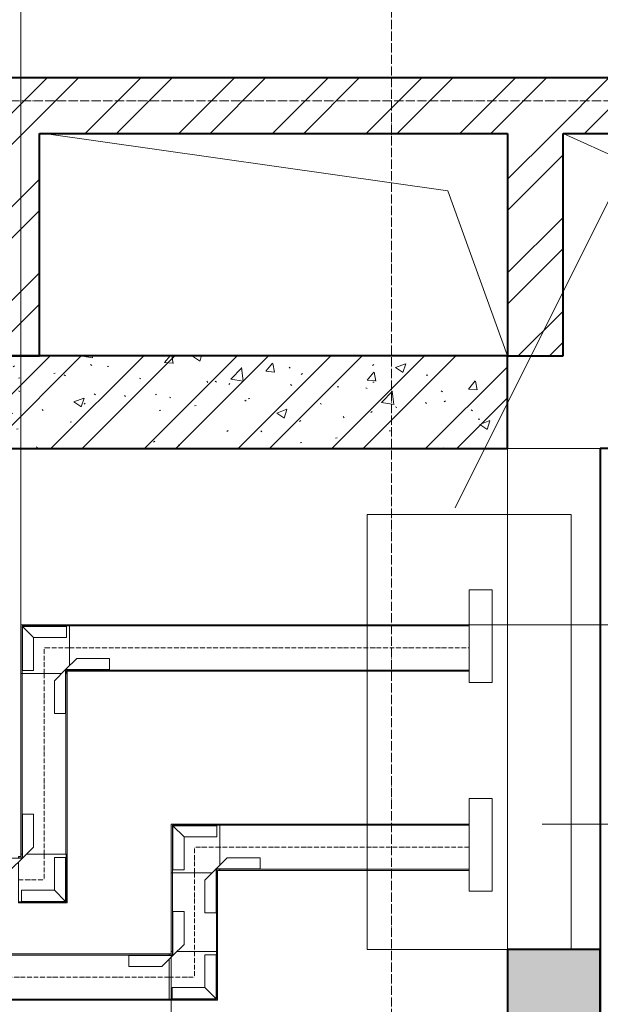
# Model space of a CAD drawing. Header units: millimetres. Extents: x 5617 to 81962, y 7718 to 179991.
# Tile 10 of 40: x 36992 to 38245, y 44751 to 46875. Entities that reach past the tile are written whole.
import ezdxf

# ---------------------------------------------------------------- set-up
doc = ezdxf.new("R2010")
doc.units = ezdxf.units.MM
for name, pattern in [('ADSK_Линия сетки', [25, 20, -2.5, 0, -2.5]), ('Линия сетки', [25, 20, -2.5, 0, -2.5]), ('Осевая', [14, 10, -2, 0, -2])]:
    doc.linetypes.add(name, pattern=pattern)
for name, color, linetype, lineweight in [('Двери', 7, 'Continuous', 18), ('Кабельные лотки', 7, 'Continuous', 18), ('Опуск', 7, 'Continuous', 18), ('Осевая линия', 7, 'Осевая', 18), ('Оси', 7, 'Continuous', 9), ('Размеры', 7, 'Continuous', 9), ('Размеры-100', 7, 'Continuous', 9), ('Соединительные детали кабельных лотков', 7, 'Continuous', 18), ('Стены', 7, 'Continuous', 18), ('Стены разрез', 7, 'Continuous', 40), ('Текстовые примечания', 7, 'Continuous', 9)]:
    doc.layers.add(name, color=color, linetype=linetype, lineweight=lineweight)
doc.layers.add('Линии', color=7, linetype='Continuous', lineweight=9, true_color=0x00a600)
doc.styles.add('Arial', font='arial.ttf', dxfattribs={"width": 0.9, "height": 250})
doc.dimstyles.new('Основной_2_5_мм', dxfattribs={"dimscale": 304.8, "dimtxt": 255.06485, "dimasz": 0.463911, "dimexe": 0.492126, "dimexo": 0.492126, "dimgap": 0.098425, "dimtad": 1, "dimdec": 0, "dimdsep": 46, "dimtxsty": 'Arial', "dimblk1": 'OBLIQUE', "dimblk2": 'OBLIQUE', "dimsah": 1, "dimcen": 0.09, "dimdle": 0.492126, "dimazin": 2, "dimtfac": 1, "dimtdec": 4, "dimtix": 1, "dimtmove": 0, "dimatfit": 3, "dimfxl": 1, "dimtvp": 1, "dimtolj": 1, "dimtzin": 0, "dimlwd": 20, "dimlwe": 20, "dimarcsym": 2})
pattern_1 = [(45, (0, 0), (-101.02788, 101.02788), []), (45, (67.35, 0), (-101.02788, 101.02788), [])]

# ---------------------------------------------------------------- blocks, each defined once
blk = doc.blocks.new('A_MEQ_Elevator - Л1-2803657-МКСС_К2_L06_1_25_810_')
at = {"layer": 'Двери', "color": 254, "true_color": 0xcccccc}
for p, q in [((-650, 320), (-1250, 320)), ((-1250, 320), (-1250, 230)), ((-650, 320), (-650, 280)), ((0, 320), (-650, 320)), ((0, 280), (0, 320)), ((600, 320), (0, 320)), ((650, 320), (600, 320)), ((600, 320), (600, 230)), ((650, 230), (650, 320)), ((-650, 280), (0, 280)), ((-50, 270), (-50, 230)), ((600, 270), (-50, 270)), ((600, 230), (600, 270)), ((-1250, 230), (-50, 230)), ((-50, 230), (600, 230)), ((600, 230), (650, 230)), ((-50, 210), (-1250, 210)), ((-1250, 210), (-1250, 120)), ((600, 210), (-50, 210)), ((-50, 210), (-50, 170)), ((600, 170), (600, 210)), ((600, 210), (600, 100)), ((650, 210), (600, 210)), ((650, 100), (650, 210)), ((-50, 170), (600, 170)), ((0, 160), (-650, 160)), ((-650, 160), (-650, 120)), ((0, 120), (0, 160)), ((-1250, 120), (-650, 120)), ((-650, 120), (0, 120)), ((0, 120), (600, 120)), ((675, 100), (650, 100)), ((675, -100), (675, 100)), ((650, -100), (675, -100))]:
    blk.add_line(p, q, dxfattribs=at)
blk = doc.blocks.new('135_SLK_K2_AR_rvt-1-МКСС_К2_L06_1_25_810_')
at = {"layer": 'Стены разрез', "lineweight": 9, "true_color": 0xcccccc}
h = blk.add_hatch(dxfattribs=at)
h.set_pattern_fill('FP_2', color=254, style=0, pattern_type=2)
h.set_pattern_definition(pattern_1)
h.paths.add_polyline_path([(70940, 46630), (71950, 46630), (71950, 46750), (67670, 46750), (67670, 46630), (70440, 46630)])
h = blk.add_hatch(dxfattribs=at)
h.set_pattern_fill('FP_2', color=254, style=0, pattern_type=2)
h.set_pattern_definition(pattern_1)
h.paths.add_polyline_path([(68790, 46150), (68790, 46630), (68670, 46630), (68670, 46150)])
h = blk.add_hatch(dxfattribs=at)
h.set_pattern_fill('FP_2', color=254, style=0, pattern_type=2)
h.set_pattern_definition(pattern_1)
h.paths.add_polyline_path([(69920, 46150), (69920, 46630), (69800, 46630), (69800, 46150)])
h = blk.add_hatch(dxfattribs=at)
h.set_pattern_fill('FP_1', color=254, style=0, pattern_type=2)
h.set_pattern_definition([(50, (0, 0), (218.62117, -19.1268), [22.86, -251.46]), (355, (0, 0), (-42.2919, 229.2684), [18.288, -201.168]), (100.451, (18.22, -1.6), (176.3311, 210.13963), [19.428, -213.708]), (46.184, (0, 60.96), (325.29495, -50.4516), [34.29, -377.19]), (96.636, (27.1, 56.76), (284.883, 296.9127), [29.142, -320.562]), (351.184, (0, 60.96), (284.8858, 296.9107), [27.432, -301.752]), (21, (30.48, 45.72), (181.93753, -122.71832), [22.86, -251.46]), (326, (30.48, 45.72), (74.1622, 221.0262), [18.288, -201.168]), (71.451, (45.64, 35.5), (256.10035, 98.30526), [19.428, -213.708]), (37.5, (0, 0), (3.70639, 101.465895), [3.353, -195.377, 3.353, -200.863, -201.93]), (37.5, (0, 0), (3.70639, 101.465895), [-402.946, 3.353, -198.577]), (7.5, (0, 0), (80.18358, 120.21653), [3.353, -113.081, 3.353, -190.805, -76.962]), (7.5, (0, 0), (80.18358, 120.21653), [-310.591, 3.353, -73.609]), (327.5, (-67.97, 0), (162.70865, -6.87497), [3.353, -72.847, 3.353, -234.391, -315.468]), (327.5, (-67.97, 0), (162.70865, -6.87497), [-313.944, 3.353, -312.115]), (317.5, (-98.45, 0), (177.75468, 30.51183), [3.353, -95.707, 3.353, -154.534, -224.028]), (317.5, (-98.45, 0), (177.75468, 30.51183), [-256.946, 3.353, -220.675])])
h.paths.add_polyline_path([(69800, 45950), (69800, 46150), (67750, 46150), (67750, 45950), (68871.5, 45950)])
h = blk.add_hatch(dxfattribs=at)
h.set_pattern_fill('FP_2', color=254, style=0, pattern_type=2)
h.set_pattern_definition(pattern_1)
h.paths.add_polyline_path([(69800, 45950), (69800, 46150), (67750, 46150), (67750, 45950), (68871.5, 45950)])
at = {"layer": 'Стены разрез', "lineweight": 18, "true_color": 0xe0e0e0}
blk.add_hatch(color=254, dxfattribs=at).paths.add_polyline_path([(70000, 43520), (70000, 44870), (69800, 44870), (69800, 43520)])
at = {"color": 254, "lineweight": 18, "true_color": 0xcccccc}
for p, q in [((68800, 46630), (69671.7, 46506.1)), ((69920, 46630), (70191.7, 46506.1)), ((69671.7, 46506.1), (69800, 46150))]:
    blk.add_line(p, q, dxfattribs=at)
at = {"layer": 'Стены', "color": 254, "true_color": 0xcccccc}
for p, q in [((69800, 44870), (69800, 45950)), ((69800, 45950), (70000, 45950)), ((70000, 45950), (70000, 44870))]:
    blk.add_line(p, q, dxfattribs=at)
at = {"layer": 'Стены разрез', "color": 254, "true_color": 0xcccccc}
for p, q in [((71950, 46750), (67670, 46750)), ((68790, 46630), (69800, 46630)), ((68790, 46150), (68790, 46630)), ((69800, 46630), (69800, 46150)), ((69920, 46630), (70320, 46630)), ((69920, 46150), (69920, 46630)), ((69800, 46150), (67750, 46150)), ((68670, 46150), (68790, 46150)), ((69800, 45950), (69800, 46150)), ((69800, 46150), (69920, 46150)), ((67750, 45950), (69800, 45950)), ((71949, 45950), (70000, 45950)), ((70000, 45950), (70000, 45949)), ((70000, 45949), (70000, 43201)), ((69800, 44870), (69800, 43520)), ((70000, 44870), (69800, 44870)), ((70000, 43520), (70000, 44870))]:
    blk.add_line(p, q, dxfattribs=at)
at = {"layer": 'Двери', "color": 254, "lineweight": 18, "true_color": 0xcccccc, "rotation": 269.9999999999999}
blk.add_blockref('A_MEQ_Elevator - Л1-2803657-МКСС_К2_L06_1_25_810_', (69900, 44170), dxfattribs=at)
blk = doc.blocks.new('OSTEC_CLH - ЛН_ ЛП - СЛУМИ - Угол горизонтальный - ZS - Цинкование по методу Сендзимира-1324870-МКСС_К2_L06_1_25_810_')
at = {"layer": 'Осевая линия'}
for p, q in [((0, 55), (0, 0)), ((-55, 0), (0, 0)), ((-54, 0), (-55, 0))]:
    blk.add_line(p, q, dxfattribs=at)
at = {"layer": 'Соединительные детали кабельных лотков', "color": 96, "true_color": 0x008000}
for p, q in [((-55, 47.5), (-55, 50)), ((-55, 50), (-50, 50)), ((-47.5, 47.5), (-55, 47.5)), ((-47.5, 55), (-50, 55)), ((-50, 55), (-50, 50)), ((-47.5, 47.5), (-47.5, 55)), ((47.5, 55), (-38.1, 55)), ((50, 55), (47.5, 55)), ((47.5, 55), (47.5, -47.5)), ((50, -50), (50, 55)), ((-55, -47.5), (-55, 38.1)), ((-55, -50), (-55, -47.5)), ((47.5, -47.5), (-55, -47.5)), ((50, -50), (-55, -50))]:
    blk.add_line(p, q, dxfattribs=at)
blk = doc.blocks.new('OSTEC_U - ЛН_ ЛП - СЛУМИ - OSTEC_U - ЛН_ ЛП - СЛУМИ-1215241-МКСС_К2_L06_1_25_810_')
at = {"layer": 'Соединительные детали кабельных лотков', "color": 96, "true_color": 0x008000}
for p, q in [((-24, 95), (0, 95)), ((-24, 95), (-24, 24)), ((0.9, 95), (0, 95)), ((0, 95), (0, 0)), ((-24, 24), (-95, 24)), ((-95, 0), (-95, 24)), ((-24, 24), (0, 0)), ((0, 0), (-24, 24)), ((0, 0), (-95, 0)), ((-95, 0), (-95, -0.9)), ((0.9, -0.2), (0, 0)), ((0, 0), (0.9, -0.2)), ((0, 0), (0.2, -0.9)), ((0.2, -0.9), (0, 0))]:
    blk.add_line(p, q, dxfattribs=at)
for start, end in [(280.7432, 346.7905), (280.7432, 346.7905), (283.2095, 349.2568), (283.2095, 349.2568)]:
    blk.add_arc((0, 0), 0.9, start, end, dxfattribs=at)
blk = doc.blocks.new('OSTEC_U - ЛН_ ЛП - СЛУМИ - OSTEC_U - ЛН_ ЛП - СЛУМИ-1215245-МКСС_К2_L06_1_25_810_')
at = {"layer": 'Соединительные детали кабельных лотков', "color": 96, "true_color": 0x008000}
for p, q in [((0, 95), (-0.9, 95)), ((0, 0), (0, 95)), ((0, 95), (24, 95)), ((24, 24), (24, 95)), ((0, 0), (24, 24)), ((-95, 0.9), (-95, 0)), ((0, 0), (0.9, 0.2)), ((0.9, 0.2), (0, 0)), ((-95, 0), (0, 0)), ((-95, -24), (-95, 0)), ((-24, -24), (0, 0)), ((-0.2, -0.9), (0, 0)), ((0, 0), (-0.2, -0.9)), ((-95, -24), (-24, -24))]:
    blk.add_line(p, q, dxfattribs=at)
for start, end in [(10.7432, 90), (10.7432, 37.1621), (180, 259.2568), (232.8379, 259.2568)]:
    blk.add_arc((0, 0), 0.9, start, end, dxfattribs=at)
blk = doc.blocks.new('DIMBLOCK24-МКСС_К2_L06_1_25_810_')
at = {"layer": 'Размеры-100', "lineweight": 20, "transparency": 16777216}
for p, q in [((40963.9, 46850), (40963.9, 45420)), ((40963.9, 46700), (40913.9, 46700)), ((40963.9, 46700), (41113.9, 46700)), ((40963.9, 45570), (37655.6, 45570)), ((40963.9, 45570), (41113.9, 45570))]:
    blk.add_line(p, q, dxfattribs=at)
at = {"layer": 'Размеры-100', "lineweight": 40, "transparency": 16777216}
for p, q in [((40963.9, 46700), (40893.2, 46770.7)), ((40963.9, 46700), (41034.6, 46629.3)), ((40963.9, 45570), (40893.2, 45640.7)), ((40963.9, 45570), (41034.6, 45499.3))]:
    blk.add_line(p, q, dxfattribs=at)
at = {"layer": 'Размеры-100', "color": 0, "lineweight": 20, "transparency": 16777216, "insert": (40609.3, 45789.7), "char_height": 250, "width": 828.765, "attachment_point": 1, "rotation": 90, "line_spacing_factor": 0.941778, "style": 'Arial'}
blk.add_mtext('1130', dxfattribs=at)
blk = doc.blocks.new('_Oblique')
at = {"color": 0, "linetype": 'ByBlock', "lineweight": -2}
blk.add_line((-0.5, -0.5), (0.5, 0.5), dxfattribs=at)
blk = doc.blocks.new('DIMBLOCK25-МКСС_К2_L06_1_25_810_')
at = {"layer": 'Размеры-100', "lineweight": 20, "transparency": 16777216}
for p, q in [((41777.8, 46850), (41777.8, 44990.1)), ((41777.8, 46700), (41727.8, 46700)), ((41777.8, 46700), (41927.8, 46700)), ((41777.8, 45140.1), (38119.2, 45140.1)), ((41777.8, 45140.1), (41927.8, 45140.1))]:
    blk.add_line(p, q, dxfattribs=at)
at = {"layer": 'Размеры-100', "lineweight": 40, "transparency": 16777216}
for p, q in [((41777.8, 46700), (41707.1, 46770.7)), ((41777.8, 46700), (41848.5, 46629.3)), ((41777.8, 45140.1), (41707.1, 45210.8)), ((41777.8, 45140.1), (41848.5, 45069.4))]:
    blk.add_line(p, q, dxfattribs=at)
at = {"layer": 'Размеры-100', "color": 0, "lineweight": 20, "transparency": 16777216, "insert": (41423.2, 45574.7), "char_height": 250, "width": 828.765, "attachment_point": 1, "rotation": 90, "line_spacing_factor": 0.941778, "style": 'Arial'}
blk.add_mtext('1560', dxfattribs=at)
blk = doc.blocks.new('DIMBLOCK26-МКСС_К2_L06_1_25_810_')
at = {"layer": 'Размеры-100', "lineweight": 20, "transparency": 16777216}
for p, q in [((36594.5, 47251.3), (36594.5, 47401.3)), ((36994.5, 47251.3), (36994.5, 47401.3)), ((36444.5, 47251.3), (37144.5, 47251.3)), ((36594.5, 47251.3), (36594.5, 47201.2)), ((36994.5, 47251.3), (36994.5, 45349.5))]:
    blk.add_line(p, q, dxfattribs=at)
at = {"layer": 'Размеры-100', "lineweight": 40, "transparency": 16777216}
for p, q in [((36594.5, 47251.3), (36665.2, 47322)), ((36994.5, 47251.3), (37065.2, 47322)), ((36594.5, 47251.3), (36523.8, 47180.6)), ((36994.5, 47251.3), (36923.8, 47180.6))]:
    blk.add_line(p, q, dxfattribs=at)
at = {"layer": 'Размеры-100', "color": 0, "lineweight": 20, "transparency": 16777216, "insert": (36535.5, 47605.8), "char_height": 250, "width": 621.573, "attachment_point": 1, "line_spacing_factor": 0.941778, "style": 'Arial'}
blk.add_mtext('400', dxfattribs=at)
blk = doc.blocks.new('DIMBLOCK27-МКСС_К2_L06_1_25_810_')
at = {"layer": 'Размеры-100', "lineweight": 20, "transparency": 16777216}
for p, q in [((37319.2, 43656.8), (37319.2, 44980.6)), ((36594.5, 43656.8), (36594.5, 43806.8)), ((36444.5, 43656.8), (37469.2, 43656.8)), ((36594.5, 43656.8), (36594.5, 43606.8)), ((37319.2, 43656.8), (37319.2, 43506.8))]:
    blk.add_line(p, q, dxfattribs=at)
at = {"layer": 'Размеры-100', "lineweight": 40, "transparency": 16777216}
for p, q in [((36594.5, 43656.8), (36665.2, 43727.5)), ((37319.2, 43656.8), (37389.9, 43727.5)), ((36594.5, 43656.8), (36523.8, 43586.1)), ((37319.2, 43656.8), (37248.5, 43586.1))]:
    blk.add_line(p, q, dxfattribs=at)
at = {"layer": 'Размеры-100', "color": 0, "lineweight": 20, "transparency": 16777216, "insert": (36697.8, 44011.4), "char_height": 250, "width": 621.573, "attachment_point": 1, "line_spacing_factor": 0.941778, "style": 'Arial'}
blk.add_mtext('725', dxfattribs=at)

msp = doc.modelspace()

# ---------------------------------------------------------------- linework, layer by layer
at = {"layer": 'Кабельные лотки', "color": 96, "true_color": 0x008000}
for p, q in [((37099.5, 45481.9), (37099.5, 45570)), ((37099.5, 45570), (37961.7, 45570)), ((37099.5, 45567.5), (37961.7, 45567.5)), ((37099.5, 45470), (37099.5, 45472.5)), ((37099.5, 45472.5), (37961.7, 45472.5)), ((37099.5, 45470), (37961.7, 45470)), ((36994.5, 45465), (37082.6, 45465)), ((36994.5, 45465), (36994.5, 45075)), ((36997, 45465), (36997, 45075)), ((37091.9, 45465), (37094.5, 45465)), ((37091.9, 45465), (37091.9, 45075)), ((37094.5, 45465), (37094.5, 45075)), ((37424.2, 45052), (37424.2, 45140.1)), ((37961.7, 45140.1), (37424.2, 45140.1)), ((37961.7, 45137.6), (37424.2, 45137.6)), ((36997, 45075), (36994.5, 45075)), ((37094.5, 45075), (37006.3, 45075)), ((37424.2, 45040.1), (37424.2, 45042.6)), ((37961.7, 45042.6), (37424.2, 45042.6)), ((37319.2, 45035.1), (37407.3, 45035.1)), ((37319.2, 45035.1), (37319.2, 44865.1)), ((37321.7, 45035.1), (37321.7, 44865.1)), ((37416.6, 45035.1), (37419.2, 45035.1)), ((37416.6, 45035.1), (37416.6, 44865.1)), ((37419.2, 45035.1), (37419.2, 44865.1)), ((37961.7, 45040.1), (37424.2, 45040.1)), ((37314.2, 44860.1), (35505.7, 44860.1)), ((37314.2, 44857.6), (35505.7, 44857.6)), ((37314.2, 44860.1), (37314.2, 44857.6)), ((37321.7, 44865.1), (37319.2, 44865.1)), ((37419.2, 44865.1), (37331.1, 44865.1)), ((37314.2, 44848.2), (37314.2, 44760.1)), ((37314.2, 44762.6), (35505.7, 44762.6)), ((37314.2, 44760.1), (35505.7, 44760.1))]:
    msp.add_line(p, q, dxfattribs=at)
at = {"layer": 'Линии', "color": 0, "lineweight": 18}
for p, q in [((37742.1, 45808.2), (38182.1, 45808.2)), ((37742.1, 44870), (37742.1, 45808.2)), ((38182.1, 45808.2), (38182.1, 44870)), ((38182.1, 44870), (37742.1, 44870))]:
    msp.add_line(p, q, dxfattribs=at)
at = {"layer": 'Опуск'}
for p, q in [((37961.7, 45645.5), (38011.7, 45645.5)), ((37961.7, 45445.5), (37961.7, 45645.5)), ((38011.7, 45645.5), (38011.7, 45445.5)), ((38011.7, 45445.5), (37961.7, 45445.5)), ((37961.7, 45195.5), (38011.7, 45195.5)), ((37961.7, 44995.5), (37961.7, 45195.5)), ((38011.7, 45195.5), (38011.7, 44995.5)), ((38011.7, 44995.5), (37961.7, 44995.5))]:
    msp.add_line(p, q, dxfattribs=at)
at = {"layer": 'Осевая линия'}
for p, q in [((37099.5, 45520), (37961.7, 45520)), ((37044.5, 45465), (37044.5, 45075)), ((37961.7, 45090.1), (37424.2, 45090.1)), ((37369.2, 45035.1), (37369.2, 44865.1)), ((37314.2, 44810.1), (35505.7, 44810.1))]:
    msp.add_line(p, q, dxfattribs=at)
at = {"layer": 'Оси', "linetype": 'Линия сетки'}
msp.add_line((37794.5, 37166.3), (37794.5, 78177.4), dxfattribs=at)
at = {"layer": 'Оси', "linetype": 'ADSK_Линия сетки'}
msp.add_line((43994.5, 46700), (22992.8, 46700), dxfattribs=at)
at = {"layer": 'Текстовые примечания'}
msp.add_line((37931.7, 45822), (38577.4, 47115.8), dxfattribs=at)

# ---------------------------------------------------------------- block references
at = {"lineweight": 5}
msp.add_blockref('135_SLK_K2_AR_rvt-1-МКСС_К2_L06_1_25_810_', (-31755.5, 0), dxfattribs=at)
at = {"layer": 'Соединительные детали кабельных лотков', "rotation": 180}
for p in [(37044.5, 45520), (37369.2, 45090.1)]:
    msp.add_blockref('OSTEC_CLH - ЛН_ ЛП - СЛУМИ - Угол горизонтальный - ZS - Цинкование по методу Сендзимира-1324870-МКСС_К2_L06_1_25_810_', p, dxfattribs=at)
at = {"layer": 'Соединительные детали кабельных лотков', "color": 96, "true_color": 0x008000, "rotation": 180}
for name, p in [('OSTEC_U - ЛН_ ЛП - СЛУМИ - OSTEC_U - ЛН_ ЛП - СЛУМИ-1215241-МКСС_К2_L06_1_25_810_', (36997.9, 45566.6)), ('OSTEC_U - ЛН_ ЛП - СЛУМИ - OSTEC_U - ЛН_ ЛП - СЛУМИ-1215245-МКСС_К2_L06_1_25_810_', (37091, 45473.4)), ('OSTEC_U - ЛН_ ЛП - СЛУМИ - OSTEC_U - ЛН_ ЛП - СЛУМИ-1215241-МКСС_К2_L06_1_25_810_', (37322.6, 45136.7)), ('OSTEC_U - ЛН_ ЛП - СЛУМИ - OSTEC_U - ЛН_ ЛП - СЛУМИ-1215245-МКСС_К2_L06_1_25_810_', (37415.7, 45043.5))]:
    msp.add_blockref(name, p, dxfattribs=at)
at = {"layer": 'Соединительные детали кабельных лотков', "color": 96, "true_color": 0x008000}
for name, p in [('OSTEC_U - ЛН_ ЛП - СЛУМИ - OSTEC_U - ЛН_ ЛП - СЛУМИ-1215245-МКСС_К2_L06_1_25_810_', (36997.9, 45066.6)), ('OSTEC_U - ЛН_ ЛП - СЛУМИ - OSTEC_U - ЛН_ ЛП - СЛУМИ-1215241-МКСС_К2_L06_1_25_810_', (37091, 44973.4)), ('OSTEC_U - ЛН_ ЛП - СЛУМИ - OSTEC_U - ЛН_ ЛП - СЛУМИ-1215245-МКСС_К2_L06_1_25_810_', (37322.6, 44856.7)), ('OSTEC_U - ЛН_ ЛП - СЛУМИ - OSTEC_U - ЛН_ ЛП - СЛУМИ-1215241-МКСС_К2_L06_1_25_810_', (37415.7, 44763.5))]:
    msp.add_blockref(name, p, dxfattribs=at)
at = {"layer": 'Соединительные детали кабельных лотков'}
for p in [(37044.5, 45020), (37369.2, 44810.1)]:
    msp.add_blockref('OSTEC_CLH - ЛН_ ЛП - СЛУМИ - Угол горизонтальный - ZS - Цинкование по методу Сендзимира-1324870-МКСС_К2_L06_1_25_810_', p, dxfattribs=at)

# ---------------------------------------------------------------- dimensions: what is measured, and where the dimension line sits
at = {"layer": 'Размеры', "lineweight": 20}
for base, p1, p2, override, picture, middle in [((36994.5, 47251.3), (36594.5, 47351.2), (36994.5, 45199.5), {"dimpost": '<>', "dimfxl": 2188.571068}, 'DIMBLOCK26-МКСС_К2_L06_1_25_810_', (36794.5, 47408.9)), ((37319.2, 43656.8), (36594.5, 43756.8), (37319.2, 45130.6), {"dimpost": '<>', "dimfxl": 1553.201563}, 'DIMBLOCK27-МКСС_К2_L06_1_25_810_', (36956.8, 43814.5))]:
    dim = msp.add_linear_dim(base=base, p1=p1, p2=p2, dimstyle='Основной_2_5_мм', override=override, dxfattribs=at)
    dim.commit()
    dim.dimension.update_dxf_attribs({"geometry": picture, "text_midpoint": middle})
for base, p1, p2, override, picture, middle in [((40963.9, 45570), (41063.9, 46700), (37505.6, 45570), {"dimpost": '<>', "dimfxl": 3733.355927}, 'DIMBLOCK24-МКСС_К2_L06_1_25_810_', (40806.2, 46135)), ((41777.8, 45140.1), (41877.8, 46700), (37969.2, 45140.1), {"dimpost": '<>', "dimfxl": 4208.361202}, 'DIMBLOCK25-МКСС_К2_L06_1_25_810_', (41620.1, 45920.1))]:
    dim = msp.add_linear_dim(base=base, p1=p1, p2=p2, angle=90, dimstyle='Основной_2_5_мм', override=override, dxfattribs=at)
    dim.commit()
    dim.dimension.update_dxf_attribs({"geometry": picture, "text_midpoint": middle})

doc.saveas('drawing.dxf')
